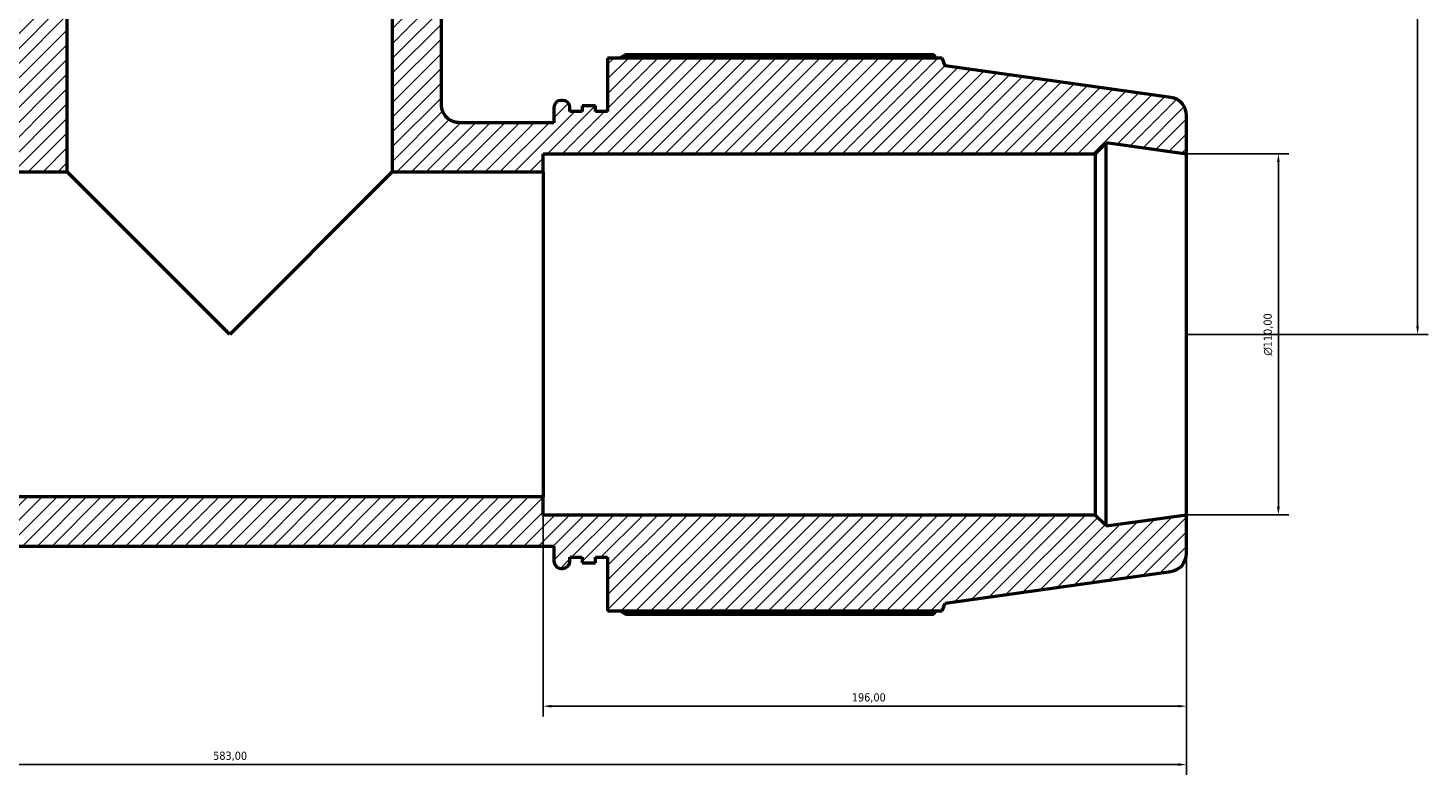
# Model space of a CAD drawing. Header units: millimetres. Extents: x -9 to 1578, y -217 to 1430.
# Tile 10 of 12: x 534 to 961, y 975 to 1202. Entities that reach past the tile are written whole.
import ezdxf

# ---------------------------------------------------------------- set-up
doc = ezdxf.new("R2010")
doc.units = ezdxf.units.MM
for name, color, linetype, lineweight in [('Dimension (ISO)', 7, 'Continuous', 25), ('Hatch (ISO)', 7, 'Continuous', 18), ('Visible (ISO)', 7, 'Continuous', 50)]:
    doc.layers.add(name, color=color, linetype=linetype, lineweight=lineweight)
doc.styles.add('Note Text (ISO)', font='tahoma.ttf')
doc.dimstyles.new('Default (ISO)', dxfattribs={"dimtxt": 2.5, "dimasz": 2.5, "dimexe": 3.175, "dimexo": 0, "dimgap": 0.762, "dimtad": 1, "dimrnd": 1e-08, "dimzin": 0, "dimtxsty": 'Note Text (ISO)', "dimcen": 0.09, "dimdle": 10, "dimclrd": 256, "dimclre": 256, "dimclrt": 232, "dimazin": 0, "dimtfac": 1.40208, "dimtmove": 0, "dimatfit": 3, "dimfxl": 1, "dimtolj": 1, "dimtzin": 0, "dimlwd": -1, "dimlwe": -1, "dimarcsym": 0})

# ---------------------------------------------------------------- blocks, each defined once
blk = doc.blocks.new('*D9')
at = {"layer": 'Defpoints', "color": 0, "transparency": 16777216}
for p in [(887.03, 1163.79), (887.03, 1053.79), (915.03, 1053.79)]:
    blk.add_point(p, dxfattribs=at)
at = {"layer": 'Dimension (ISO)', "transparency": 16777216}
for p, q in [((887.03, 1163.79), (918.21, 1163.79)), ((915.03, 1161.29), (915.03, 1056.29)), ((887.03, 1053.79), (918.21, 1053.79))]:
    blk.add_line(p, q, dxfattribs=at)
for points in [[(914.61, 1161.29), (915.45, 1161.29), (915.03, 1163.79)], [(914.61, 1056.29), (915.45, 1056.29), (915.03, 1053.79)]]:
    blk.add_solid(points, dxfattribs=at)
at = {"layer": 'Dimension (ISO)', "color": 232, "true_color": 0xca0064, "transparency": 16777216, "insert": (910.51, 1102.29), "char_height": 2.5, "attachment_point": 1, "rotation": 90, "style": 'Note Text (ISO)'}
blk.add_mtext('\\A1;\\fAIGDT|b0|i0;\\H2.5000;\\ln\\fTahoma|b0|i0;\\H2.5000;110,00', dxfattribs=at)
blk = doc.blocks.new('*D10')
at = {"layer": 'Defpoints', "color": 0, "transparency": 16777216}
for p in [(304.03, 1053.79), (887.03, 1053.79), (304.03, 977.79)]:
    blk.add_point(p, dxfattribs=at)
at = {"layer": 'Dimension (ISO)', "transparency": 16777216}
for p, q in [((304.03, 1053.79), (304.03, 974.61)), ((887.03, 1053.79), (887.03, 974.61)), ((884.53, 977.79), (306.53, 977.79))]:
    blk.add_line(p, q, dxfattribs=at)
for points in [[(306.53, 978.2), (306.53, 977.37), (304.03, 977.79)], [(884.53, 978.2), (884.53, 977.37), (887.03, 977.79)]]:
    blk.add_solid(points, dxfattribs=at)
at = {"layer": 'Dimension (ISO)', "color": 232, "true_color": 0xca0064, "transparency": 16777216, "insert": (590.49, 981.73), "char_height": 2.5, "attachment_point": 1, "style": 'Note Text (ISO)'}
blk.add_mtext('\\A1;583,00', dxfattribs=at)
blk = doc.blocks.new('*D11')
at = {"layer": 'Defpoints', "color": 0, "transparency": 16777216}
for p in [(691.03, 1059.29), (887.03, 1053.79), (691.03, 995.57)]:
    blk.add_point(p, dxfattribs=at)
at = {"layer": 'Dimension (ISO)', "transparency": 16777216}
for p, q in [((691.03, 1059.29), (691.03, 992.39)), ((887.03, 1053.79), (887.03, 992.39)), ((884.53, 995.57), (693.53, 995.57))]:
    blk.add_line(p, q, dxfattribs=at)
for points in [[(693.53, 995.98), (693.53, 995.15), (691.03, 995.57)], [(884.53, 995.98), (884.53, 995.15), (887.03, 995.57)]]:
    blk.add_solid(points, dxfattribs=at)
at = {"layer": 'Dimension (ISO)', "color": 232, "true_color": 0xca0064, "transparency": 16777216, "insert": (785.08, 999.5), "char_height": 2.5, "attachment_point": 1, "style": 'Note Text (ISO)'}
blk.add_mtext('\\A1;196,00', dxfattribs=at)
blk = doc.blocks.new('*D14')
at = {"layer": 'Defpoints', "color": 0, "transparency": 16777216}
for p in [(650.53, 1402.79), (887.03, 1108.79), (957.43, 1108.79)]:
    blk.add_point(p, dxfattribs=at)
at = {"layer": 'Dimension (ISO)', "transparency": 16777216}
for p, q in [((650.53, 1402.79), (960.61, 1402.79)), ((957.43, 1400.29), (957.43, 1111.29)), ((887.03, 1108.79), (960.61, 1108.79))]:
    blk.add_line(p, q, dxfattribs=at)
for points in [[(957.02, 1400.29), (957.85, 1400.29), (957.43, 1402.79)], [(957.02, 1111.29), (957.85, 1111.29), (957.43, 1108.79)]]:
    blk.add_solid(points, dxfattribs=at)
at = {"layer": 'Dimension (ISO)', "color": 232, "true_color": 0xca0064, "transparency": 16777216, "insert": (953.5, 1251.73), "char_height": 2.5, "attachment_point": 1, "rotation": 90, "style": 'Note Text (ISO)'}
blk.add_mtext('\\A1;294,00', dxfattribs=at)

msp = doc.modelspace()

# ---------------------------------------------------------------- hatches: boundary and pattern name
at = {"layer": 'Hatch (ISO)'}
h = msp.add_hatch(dxfattribs=at)
h.set_pattern_fill('ANSI31', color=256, scale=25.4, style=0)
h.set_pattern_definition([(45, (0, 0), (-2.245064, 2.245064), [])])
edge = h.paths.add_edge_path()
edge.add_line((480.431, 1040.91), (484.106, 1040.91))
edge.add_line((484.106, 1040.91), (484.106, 1039.214))
edge.add_line((484.106, 1039.214), (488.19, 1039.214))
edge.add_line((488.19, 1039.214), (488.19, 1040.91))
edge.add_line((488.19, 1040.91), (491.865, 1040.91))
edge.add_line((491.865, 1040.91), (491.865, 1039.717))
edge.add_ellipse((494.065, 1039.717), major_axis=(-2.2, 0), ratio=1, start_angle=0, end_angle=90)
edge.add_line((494.065, 1037.517), (494.565, 1037.517))
edge.add_ellipse((494.565, 1039.717), major_axis=(0, -2.2), ratio=1, start_angle=0, end_angle=90)
edge.add_line((496.765, 1039.717), (496.765, 1044.304))
edge.add_line((496.765, 1044.304), (694.298, 1044.304))
edge.add_line((694.298, 1044.304), (694.298, 1039.717))
edge.add_ellipse((696.498, 1039.717), major_axis=(-2.2, 0), ratio=1, start_angle=0, end_angle=90)
edge.add_line((696.498, 1037.517), (696.998, 1037.517))
edge.add_ellipse((696.998, 1039.717), major_axis=(0, -2.2), ratio=1, start_angle=0, end_angle=90)
edge.add_line((699.198, 1039.717), (699.198, 1040.91))
edge.add_line((699.198, 1040.91), (702.873, 1040.91))
edge.add_line((702.873, 1040.91), (702.873, 1039.214))
edge.add_line((702.873, 1039.214), (706.956, 1039.214))
edge.add_line((706.956, 1039.214), (706.956, 1040.91))
edge.add_line((706.956, 1040.91), (710.631, 1040.91))
edge.add_line((710.631, 1040.91), (710.631, 1024.62))
edge.add_line((710.631, 1024.62), (812.588, 1024.62))
edge.add_line((812.588, 1024.62), (813.531, 1026.956))
edge.add_line((813.531, 1026.956), (882.297, 1036.62))
edge.add_ellipse((881.531, 1042.067), major_axis=(0.765, -5.446), ratio=1, start_angle=0, end_angle=82)
edge.add_line((887.031, 1042.067), (887.031, 1053.785))
edge.add_line((887.031, 1053.785), (862.531, 1050.342))
edge.add_line((862.531, 1050.342), (862.531, 1050.485))
edge.add_line((862.531, 1050.485), (859.231, 1053.785))
edge.add_line((859.231, 1053.785), (691.031, 1053.785))
edge.add_line((691.031, 1053.785), (691.031, 1059.285))
edge.add_line((691.031, 1059.285), (500.031, 1059.285))
edge.add_line((500.031, 1059.285), (500.031, 1053.785))
edge.add_line((500.031, 1053.785), (331.831, 1053.785))
edge.add_line((331.831, 1053.785), (328.531, 1050.485))
edge.add_line((328.531, 1050.485), (328.531, 1050.342))
edge.add_line((328.531, 1050.342), (304.031, 1053.785))
edge.add_line((304.031, 1053.785), (304.031, 1042.067))
edge.add_ellipse((309.531, 1042.067), major_axis=(-5.5, 0), ratio=1, start_angle=0, end_angle=82)
edge.add_line((308.766, 1036.62), (377.531, 1026.956))
edge.add_line((377.531, 1026.956), (378.475, 1024.62))
edge.add_line((378.475, 1024.62), (480.431, 1024.62))
edge.add_line((480.431, 1024.62), (480.431, 1040.91))
edge = h.paths.add_edge_path()
edge.add_line((511.366, 1226.385), (527.656, 1226.385))
edge.add_line((527.656, 1226.385), (527.656, 1219.525))
edge.add_line((527.656, 1219.525), (524.262, 1219.525))
edge.add_line((524.262, 1219.525), (524.262, 1217.565))
edge.add_line((524.262, 1217.565), (527.656, 1217.565))
edge.add_line((527.656, 1217.565), (527.656, 1210.705))
edge.add_line((527.656, 1210.705), (523.069, 1210.705))
edge.add_ellipse((523.069, 1208.505), major_axis=(0, 2.2), ratio=1, start_angle=0, end_angle=90)
edge.add_ellipse((523.016, 1208.985), major_axis=(-2.147, -0.48), ratio=1, start_angle=0, end_angle=77.39774)
edge.add_line((523.016, 1206.785), (531.05, 1206.785))
edge.add_line((531.05, 1206.785), (531.05, 1178.767))
edge.add_spline(control_points=[(531.05, 1178.767), (531.05, 1178.397), (531.013, 1178.029), (530.865, 1177.305), (530.755, 1176.952), (530.33, 1175.953), (529.923, 1175.355), (528.904, 1174.349), (528.301, 1173.95), (526.975, 1173.407), (526.266, 1173.267), (525.55, 1173.267)], knot_values=[-0.8661478, -0.8661478, -0.8661478, -0.8661478, -0.7553556, -0.7553556, -0.6445634, -0.6445634, -0.4297089, -0.4297089, -0.2148545, -0.2148545, 0, 0, 0, 0], degree=3, periodic=0)
edge.add_line((525.55, 1173.267), (496.765, 1173.267))
edge.add_line((496.765, 1173.267), (496.765, 1177.854))
edge.add_ellipse((494.565, 1177.854), major_axis=(2.2, 0), ratio=1, start_angle=0, end_angle=90)
edge.add_line((494.565, 1180.054), (494.065, 1180.054))
edge.add_ellipse((494.065, 1177.854), major_axis=(0, 2.2), ratio=1, start_angle=0, end_angle=90)
edge.add_line((491.865, 1177.854), (491.865, 1176.66))
edge.add_line((491.865, 1176.66), (488.19, 1176.66))
edge.add_line((488.19, 1176.66), (488.19, 1178.357))
edge.add_line((488.19, 1178.357), (484.106, 1178.357))
edge.add_line((484.106, 1178.357), (484.106, 1176.66))
edge.add_line((484.106, 1176.66), (480.431, 1176.66))
edge.add_line((480.431, 1176.66), (480.431, 1192.95))
edge.add_line((480.431, 1192.95), (378.475, 1192.95))
edge.add_line((378.475, 1192.95), (377.531, 1190.615))
edge.add_line((377.531, 1190.615), (308.766, 1180.951))
edge.add_ellipse((309.531, 1175.504), major_axis=(-0.765, 5.446), ratio=1, start_angle=0, end_angle=82)
edge.add_line((304.031, 1175.504), (304.031, 1163.785))
edge.add_line((304.031, 1163.785), (328.531, 1167.229))
edge.add_line((328.531, 1167.229), (328.531, 1167.085))
edge.add_line((328.531, 1167.085), (331.831, 1163.785))
edge.add_line((331.831, 1163.785), (500.031, 1163.785))
edge.add_line((500.031, 1163.785), (500.031, 1158.285))
edge.add_line((500.031, 1158.285), (546.031, 1158.285))
edge.add_line((546.031, 1158.285), (546.031, 1206.785))
edge.add_line((546.031, 1206.785), (540.531, 1206.785))
edge.add_line((540.531, 1206.785), (540.531, 1374.985))
edge.add_line((540.531, 1374.985), (537.231, 1378.285))
edge.add_line((537.231, 1378.285), (537.088, 1378.285))
edge.add_line((537.088, 1378.285), (540.531, 1402.785))
edge.add_line((540.531, 1402.785), (528.812, 1402.785))
edge.add_ellipse((528.812, 1397.285), major_axis=(0, 5.5), ratio=1, start_angle=0, end_angle=82)
edge.add_line((523.366, 1398.051), (513.701, 1329.285))
edge.add_line((513.701, 1329.285), (511.366, 1328.342))
edge.add_line((511.366, 1328.342), (511.366, 1226.385))
edge = h.paths.add_edge_path()
edge.add_line((663.406, 1226.385), (679.696, 1226.385))
edge.add_line((679.696, 1226.385), (679.696, 1328.342))
edge.add_line((679.696, 1328.342), (677.361, 1329.285))
edge.add_line((677.361, 1329.285), (667.697, 1398.051))
edge.add_ellipse((662.25, 1397.285), major_axis=(5.446, 0.765), ratio=1, start_angle=0, end_angle=82)
edge.add_line((662.25, 1402.785), (650.531, 1402.785))
edge.add_line((650.531, 1402.785), (653.974, 1378.285))
edge.add_line((653.974, 1378.285), (653.831, 1378.285))
edge.add_line((653.831, 1378.285), (650.531, 1374.985))
edge.add_line((650.531, 1374.985), (650.531, 1206.785))
edge.add_line((650.531, 1206.785), (645.031, 1206.785))
edge.add_line((645.031, 1206.785), (645.031, 1158.285))
edge.add_line((645.031, 1158.285), (691.031, 1158.285))
edge.add_line((691.031, 1158.285), (691.031, 1163.785))
edge.add_line((691.031, 1163.785), (859.231, 1163.785))
edge.add_line((859.231, 1163.785), (862.531, 1167.085))
edge.add_line((862.531, 1167.085), (862.531, 1167.229))
edge.add_line((862.531, 1167.229), (887.031, 1163.785))
edge.add_line((887.031, 1163.785), (887.031, 1175.504))
edge.add_ellipse((881.531, 1175.504), major_axis=(5.5, 0), ratio=1, start_angle=0, end_angle=82)
edge.add_line((882.297, 1180.951), (813.531, 1190.615))
edge.add_line((813.531, 1190.615), (812.588, 1192.95))
edge.add_line((812.588, 1192.95), (710.631, 1192.95))
edge.add_line((710.631, 1192.95), (710.631, 1176.66))
edge.add_line((710.631, 1176.66), (706.956, 1176.66))
edge.add_line((706.956, 1176.66), (706.956, 1178.357))
edge.add_line((706.956, 1178.357), (702.873, 1178.357))
edge.add_line((702.873, 1178.357), (702.873, 1176.66))
edge.add_line((702.873, 1176.66), (699.198, 1176.66))
edge.add_line((699.198, 1176.66), (699.198, 1177.854))
edge.add_ellipse((696.998, 1177.854), major_axis=(2.2, 0), ratio=1, start_angle=0, end_angle=90)
edge.add_line((696.998, 1180.054), (696.498, 1180.054))
edge.add_ellipse((696.498, 1177.854), major_axis=(0, 2.2), ratio=1, start_angle=0, end_angle=90)
edge.add_line((694.298, 1177.854), (694.298, 1173.267))
edge.add_line((694.298, 1173.267), (665.512, 1173.267))
edge.add_spline(control_points=[(665.512, 1173.267), (665.143, 1173.267), (664.775, 1173.304), (664.051, 1173.452), (663.698, 1173.562), (662.699, 1173.987), (662.101, 1174.394), (661.095, 1175.413), (660.696, 1176.016), (660.152, 1177.341), (660.012, 1178.051), (660.012, 1178.767)], knot_values=[-0.8661478, -0.8661478, -0.8661478, -0.8661478, -0.7553556, -0.7553556, -0.6445634, -0.6445634, -0.4297089, -0.4297089, -0.2148545, -0.2148545, 0, 0, 0, 0], degree=3, periodic=0)
edge.add_line((660.012, 1178.767), (660.012, 1206.785))
edge.add_line((660.012, 1206.785), (668.047, 1206.785))
edge.add_ellipse((668.047, 1208.985), major_axis=(0, -2.2), ratio=1, start_angle=0, end_angle=77.39774)
edge.add_ellipse((667.994, 1208.505), major_axis=(2.2, 0), ratio=1, start_angle=0, end_angle=90)
edge.add_line((667.994, 1210.705), (663.406, 1210.705))
edge.add_line((663.406, 1210.705), (663.406, 1217.565))
edge.add_line((663.406, 1217.565), (666.8, 1217.565))
edge.add_line((666.8, 1217.565), (666.8, 1219.525))
edge.add_line((666.8, 1219.525), (663.406, 1219.525))
edge.add_line((663.406, 1219.525), (663.406, 1226.385))

# ---------------------------------------------------------------- linework, layer by layer
at = {"layer": 'Visible (ISO)'}
for p, q in [((546.031, 1158.285), (546.031, 1206.785)), ((645.031, 1206.785), (645.031, 1158.285)), ((660.012, 1178.767), (660.012, 1206.785)), ((812.588, 1192.95), (710.631, 1192.95)), ((710.631, 1192.95), (710.631, 1176.66)), ((810.028, 1193.939), (716.061, 1193.939)), ((813.531, 1190.615), (812.588, 1192.95)), ((882.297, 1180.951), (813.531, 1190.615)), ((694.298, 1177.854), (694.298, 1173.267)), ((696.998, 1180.054), (696.498, 1180.054)), ((699.198, 1176.66), (699.198, 1177.854)), ((706.956, 1178.357), (702.873, 1178.357)), ((702.873, 1178.357), (702.873, 1176.66)), ((706.956, 1176.66), (706.956, 1178.357)), ((694.298, 1173.267), (665.512, 1173.267)), ((702.873, 1176.66), (699.198, 1176.66)), ((710.631, 1176.66), (706.956, 1176.66)), ((887.031, 1163.785), (887.031, 1175.504)), ((859.231, 1163.785), (862.531, 1167.085)), ((862.531, 1167.085), (862.531, 1167.229)), ((862.531, 1167.229), (887.031, 1163.785)), ((862.531, 1050.485), (862.531, 1167.085)), ((691.031, 1158.285), (691.031, 1163.785)), ((691.031, 1163.785), (859.231, 1163.785)), ((859.231, 1163.785), (859.231, 1053.785)), ((887.031, 1053.785), (887.031, 1163.785)), ((500.031, 1158.285), (546.031, 1158.285)), ((595.531, 1108.785), (546.031, 1158.285)), ((645.031, 1158.285), (595.531, 1108.785)), ((645.031, 1158.285), (691.031, 1158.285)), ((691.031, 1158.285), (691.031, 1059.285)), ((691.031, 1059.285), (500.031, 1059.285)), ((691.031, 1053.785), (691.031, 1059.285)), ((859.231, 1053.785), (691.031, 1053.785)), ((862.531, 1050.485), (859.231, 1053.785)), ((887.031, 1053.785), (862.531, 1050.342)), ((887.031, 1042.067), (887.031, 1053.785)), ((862.531, 1050.342), (862.531, 1050.485)), ((496.765, 1044.304), (694.298, 1044.304)), ((694.298, 1044.304), (694.298, 1039.717)), ((699.198, 1039.717), (699.198, 1040.91)), ((699.198, 1040.91), (702.873, 1040.91)), ((702.873, 1040.91), (702.873, 1039.214)), ((706.956, 1039.214), (706.956, 1040.91)), ((706.956, 1040.91), (710.631, 1040.91)), ((710.631, 1040.91), (710.631, 1024.62)), ((696.498, 1037.517), (696.998, 1037.517)), ((702.873, 1039.214), (706.956, 1039.214)), ((813.531, 1026.956), (882.297, 1036.62)), ((710.631, 1024.62), (812.588, 1024.62)), ((812.588, 1024.62), (813.531, 1026.956)), ((716.061, 1023.631), (810.028, 1023.631))]:
    msp.add_line(p, q, dxfattribs=at)
for centre, radius, start, end in [((696.498, 1177.854), 2.2, 90, 180), ((696.998, 1177.854), 2.2, 0, 90), ((881.531, 1175.504), 5.5, 0, 82), ((881.531, 1042.067), 5.5, 278, 0), ((696.498, 1039.717), 2.2, 180, 270), ((696.998, 1039.717), 2.2, 270, 0)]:
    msp.add_arc(centre, radius, start, end, dxfattribs=at)
for points, weights in [([(714.484, 1192.95), (715.259, 1193.441), (716.061, 1193.939)], [1.01350050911, 1.01593598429, 1.01822643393]), ([(810.665, 1192.95), (810.352, 1193.441), (810.028, 1193.939)], [1.00073854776, 1.000443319, 1]), ([(716.061, 1023.631), (715.259, 1024.13), (714.484, 1024.62)], [1.01822643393, 1.01593598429, 1.01350050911]), ([(810.028, 1023.631), (810.352, 1024.13), (810.665, 1024.62)], [1, 1.000443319, 1.00073854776])]:
    msp.add_rational_spline(points, weights, degree=2, dxfattribs=at)
msp.add_open_spline([(665.512, 1173.267), (665.143, 1173.267), (664.775, 1173.304), (664.051, 1173.452), (663.698, 1173.562), (662.699, 1173.987), (662.101, 1174.394), (661.095, 1175.413), (660.696, 1176.016), (660.152, 1177.341), (660.012, 1178.051), (660.012, 1178.767)], degree=3, knots=[-0.86614778, -0.86614778, -0.86614778, -0.86614778, -0.75535558, -0.75535558, -0.64456338, -0.64456338, -0.42970892, -0.42970892, -0.21485446, -0.21485446, 0, 0, 0, 0], dxfattribs=at)

# ---------------------------------------------------------------- dimensions: what is measured, and where the dimension line sits
at = {"layer": 'Dimension (ISO)'}
for base, p1, p2, angle, picture, middle in [((957.433, 1108.785), (650.531, 1402.785), (887.031, 1108.785), 90, '*D14', (957.433, 1256.785)), ((691.031, 995.567), (887.031, 1053.785), (691.031, 1059.285), 180, '*D11', (790.031, 995.567)), ((304.031, 977.785), (887.031, 1053.785), (304.031, 1053.785), 180, '*D10', (595.531, 977.785))]:
    dim = msp.add_linear_dim(base=base, p1=p1, p2=p2, angle=angle, dimstyle='Default (ISO)', override={"dimdec": 2, "dimtp": 0, "dimtm": 0, "dimtdec": 2, "dimtofl": 0, "dimatfit": 1}, dxfattribs=at)
    dim.commit()
    dim.dimension.update_dxf_attribs({"geometry": picture, "text_midpoint": middle, "dimtype": 160})
dim = msp.add_linear_dim(base=(915.031, 1053.785), p1=(887.031, 1163.785), p2=(887.031, 1053.785), angle=90, text='\\fAIGDT|b0|i0;\\H2.5000;\\ln\\fTahoma|b0|i0;\\H2.5000;<>', dimstyle='Default (ISO)', override={"dimdec": 2, "dimtp": 0, "dimtm": 0, "dimtdec": 2, "dimtofl": 0, "dimatfit": 1}, dxfattribs=at)
dim.commit()
dim.dimension.update_dxf_attribs({"geometry": '*D9', "text_midpoint": (915.031, 1108.785), "dimtype": 160})

doc.saveas('drawing.dxf')
